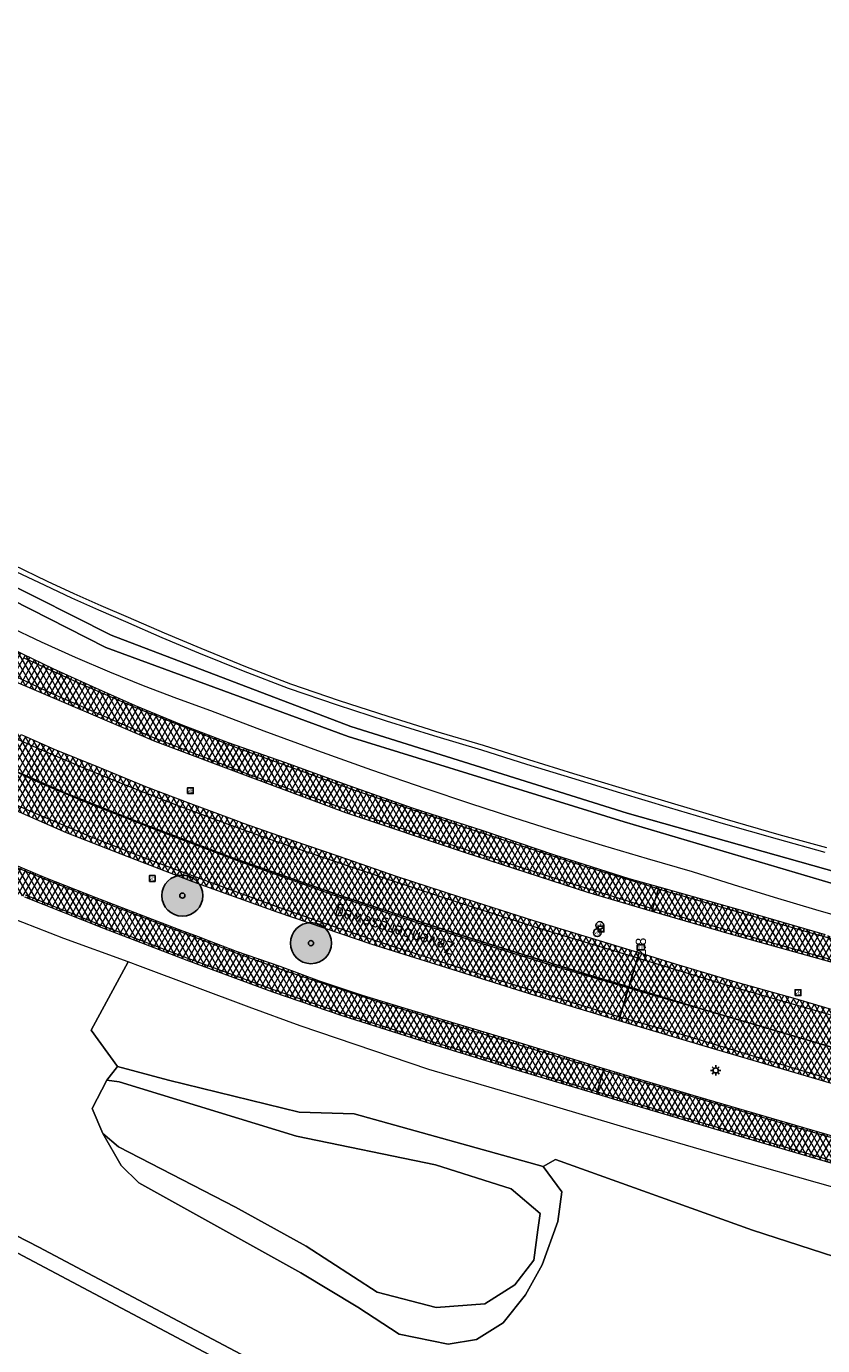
# Model space of a CAD drawing. Header units: metres. Extents: x 101608 to 104514, y 400798 to 405846.
# Tile 34 of 112: x 104082 to 104159, y 402611 to 402739. Entities that reach past the tile are written whole.
import ezdxf
from ezdxf.enums import TextEntityAlignment as Align

# ---------------------------------------------------------------- set-up
doc = ezdxf.new("R2010")
doc.units = ezdxf.units.M
for name, color, linetype, lineweight in [('B-WE-GR-BOOM-A', 63, 'Continuous', 25), ('B-WE-GR-BOOM-S', 90, 'Continuous', 25), ('B-WE-GR-GRAS-GV', 60, 'Continuous', 13), ('B-WE-GR-STRUIK-GV', 90, 'Continuous', 13), ('B-WE-IE-MEUBILAIR_WEGMEUBILAIR-S', 7, 'Continuous', 25), ('B-WE-IE-MEUBILAIR_WEGMEUBILAIR_PAAL-S', 7, 'Continuous', 25), ('B-WE-KL-ET_LS_OV_LICHTMAST-S', 190, 'Continuous', 25), ('B-WE-OG-TOPOGRAFIE-T18', 7, 'Continuous', 18), ('B-WE-OG-WATER_SLOOT-GV', 120, 'Continuous', 18), ('B-WE-VH-GESLOTENVERHARDING_ASFALT-A-500', 12, 'Continuous', 18), ('B-WE-VH-KANTVERHARDING-G', 60, 'Continuous', 18), ('B-WE-VH-VERHARDING_ASFALT-GV', 252, 'Continuous', 18), ('B-WE-VW-MARKERING_PICTOGRAM-G', 7, 'Continuous', 18)]:
    doc.layers.add(name, color=color, linetype=linetype, lineweight=lineweight)
doc.layers.add('Label_Puntobject', color=255, linetype='Continuous')
doc.styles.add('NLCS-ISO', font='NLCS-ISO.ttf')
doc.styles.add('NLCS-ISO-ANNOTATIVE-T25', font='NLCS-ISO.ttf', dxfattribs={"height": 2.5})
pattern_1 = [(60, (0, 0), (-0.4330127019, 0.25), []), (120, (0, 0), (-0.4330127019, -0.25), [])]

# ---------------------------------------------------------------- blocks, each defined once
blk = doc.blocks.new('SIE-WEG_VERKEERSBORD-SO')
at = {"color": 0, "linetype": 'ByBlock', "lineweight": -2}
blk.add_lwpolyline([(-1.125, -1.125), (1.125, -1.125), (1.125, 1.125), (-1.125, 1.125)], close=True, dxfattribs=at)
at = {"color": 0, "linetype": 'ByBlock', "lineweight": -2, "style": 'NLCS-ISO'}
blk.add_text('vb', height=1.5, dxfattribs=at).set_placement((0, 0), align=Align.MIDDLE_CENTER)
blk = doc.blocks.new('SIE-WEG_PAAL_VERKEERSBORD-SO')
at = {"color": 0, "linetype": 'ByBlock', "lineweight": -2}
blk.add_circle((0, 0), 1.5, dxfattribs=at)
at = {"color": 0, "linetype": 'ByBlock', "lineweight": -2, "style": 'NLCS-ISO'}
blk.add_text('vb', height=1.5, dxfattribs=at).set_placement((0, 0.13), align=Align.MIDDLE_CENTER)
blk = doc.blocks.new('SKL-ET_OV_LICHTMAST-SO')
at = {"color": 0, "linetype": 'ByBlock', "lineweight": -2}
for points in [[(-1.25, 0), (-2, 0)], [(-1.41, 1.41), (-0.88, 0.88)], [(0, 2), (0, 1.25)], [(0.88, 0.88), (1.41, 1.41)], [(2, 0), (1.25, 0)], [(-1.41, -1.41), (-0.88, -0.88)], [(0, -1.25), (0, -2)], [(0.88, -0.88), (1.41, -1.41)]]:
    blk.add_lwpolyline(points, dxfattribs=at)
blk.add_circle((0, 0), 1, dxfattribs=at)
blk = doc.blocks.new('SIE-WEG_PAAL_HECTOMETERPAAL-SO')
at = {"color": 0, "linetype": 'ByBlock', "lineweight": -2}
blk.add_lwpolyline([(-1.44375, -0.94375), (1.44375, -0.94375), (1.44375, 0.94375), (-1.44375, 0.94375)], close=True, dxfattribs=at)
at = {"color": 0, "linetype": 'ByBlock', "lineweight": -2, "style": 'NLCS-ISO'}
blk.add_text('hm', height=1.5, dxfattribs=at).set_placement((0, 0), align=Align.MIDDLE_CENTER)
at = {"style": 'NLCS-ISO'}
blk.add_attdef('WAARDE', (2.13125, -1.69375), '', height=1.5, dxfattribs=at)
blk = doc.blocks.new('SGR-BOOM_01-SO')
at = {"layer": 'B-WE-GR-BOOM-A'}
h = blk.add_hatch(color=256, dxfattribs=at)
h.dxf.hatch_style = 1
edge = h.paths.add_edge_path()
edge.add_arc((0, 0), 2, 0, 360)
at = {"color": 0, "linetype": 'ByBlock', "lineweight": -2}
for radius in [2, 0.25]:
    blk.add_circle((0, 0), radius, dxfattribs=at)

msp = doc.modelspace()

# ---------------------------------------------------------------- hatches: boundary and pattern name
at = {"layer": 'B-WE-VH-GESLOTENVERHARDING_ASFALT-A-500'}
h = msp.add_hatch(dxfattribs=at)
h.set_pattern_fill('AVH-ASFALT-SOD', color=256, scale=0.5, pattern_type=2)
h.set_pattern_definition(pattern_1)
h.paths.add_polyline_path([(104055.091, 402693.424), (104054.965, 402693.248), (104053.768, 402691.583), (104053.592, 402691.338), (104057.8, 402688.352), (104062.493, 402685.156), (104065.339, 402683.365), (104067.871, 402681.945), (104070.876, 402680.432), (104074.289, 402678.712), (104076.4, 402677.576), (104078.425, 402676.577), (104080.402, 402675.568), (104094.398, 402669.594), (104103.656, 402666.136), (104112.95, 402662.665), (104124.612, 402658.776), (104136.534, 402654.912), (104142.78, 402653.06), (104142.854, 402653.304), (104143.445, 402655.263), (104143.488, 402655.406), (104140.595, 402656.21), (104133.354, 402658.527), (104126.363, 402660.872), (104119.576, 402663.051), (104113.313, 402665.267), (104107.069, 402667.517), (104101.575, 402669.429), (104096.995, 402671.198), (104092.529, 402673.045), (104088.377, 402674.877), (104084.49, 402676.629), (104080.537, 402678.559), (104076.456, 402680.424), (104072.282, 402682.557), (104068.178, 402684.733), (104064.065, 402687.201), (104059.489, 402690.356)])
h = msp.add_hatch(dxfattribs=at)
h.set_pattern_fill('AVH-ASFALT-SOD', color=256, scale=0.5, pattern_type=2)
h.set_pattern_definition(pattern_1)
h.paths.add_polyline_path([(104102.555, 402661.779), (104097.914, 402663.518), (104093.526, 402665.177), (104088.986, 402667.03), (104084.645, 402668.797), (104081.404, 402670.228), (104076.577, 402672.48), (104072.446, 402674.489), (104068.952, 402676.275), (104066.012, 402677.923), (104062.976, 402679.71), (104059.791, 402681.71), (104056.825, 402683.688), (104053.615, 402685.959), (104051.051, 402687.804), (104050.717, 402687.339), (104049.033, 402684.997), (104051.065, 402683.537), (104054.149, 402681.397), (104058.122, 402678.766), (104063.039, 402675.747), (104068.54, 402672.646), (104073.719, 402669.984), (104079.663, 402667.199), (104085.973, 402664.447), (104093.646, 402661.401), (104101.969, 402658.266), (104112.688, 402654.504), (104124.704, 402650.574), (104136.286, 402646.974), (104140.555, 402645.686), (104141.405, 402648.505), (104141.553, 402648.994), (104141.103, 402649.132), (104131.296, 402652.126), (104124.11, 402654.427), (104117.923, 402656.447), (104112.352, 402658.367), (104107.854, 402659.913), (104103.037, 402661.598)])
h = msp.add_hatch(dxfattribs=at)
h.set_pattern_fill('AVH-ASFALT-SOD', color=256, scale=0.5, pattern_type=2)
h.set_pattern_definition(pattern_1)
h.paths.add_polyline_path([(104049.033, 402684.997), (104047.33, 402682.627), (104047.106, 402682.316), (104050.146, 402680.08), (104054.861, 402676.84), (104061.151, 402672.874), (104064.591, 402670.8), (104069.372, 402668.255), (104074.507, 402665.616), (104079.029, 402663.685), (104085.782, 402660.716), (104091.672, 402658.424), (104098.051, 402655.956), (104100.5, 402655.078), (104106.273, 402653.009), (104115.533, 402649.836), (104122.783, 402647.573), (104131.365, 402644.881), (104138.784, 402642.659), (104139.571, 402642.425), (104139.662, 402642.759), (104140.555, 402645.686), (104136.286, 402646.974), (104124.704, 402650.574), (104112.688, 402654.504), (104101.969, 402658.266), (104093.646, 402661.401), (104085.973, 402664.447), (104079.663, 402667.199), (104073.719, 402669.984), (104068.54, 402672.646), (104063.039, 402675.747), (104058.122, 402678.766), (104054.149, 402681.397), (104051.065, 402683.537)])
h = msp.add_hatch(dxfattribs=at)
h.set_pattern_fill('AVH-ASFALT-SOD', color=256, scale=0.5, pattern_type=2)
h.set_pattern_definition(pattern_1)
h.paths.add_polyline_path([(104099.315, 402650.322), (104098.752, 402650.54), (104097.128, 402651.131), (104088.693, 402654.36), (104083.652, 402656.347), (104077.414, 402658.96), (104073.116, 402660.949), (104067.619, 402663.691), (104062.446, 402666.467), (104057.091, 402669.651), (104052.943, 402672.216), (104049.209, 402674.765), (104044.634, 402677.902), (104044.178, 402678.242), (104044.112, 402678.15), (104042.833, 402676.371), (104042.741, 402676.243), (104043.968, 402675.332), (104049.624, 402671.385), (104056.218, 402667.162), (104061.185, 402664.341), (104067.031, 402661.198), (104074.012, 402657.723), (104081.72, 402654.461), (104089.387, 402651.399), (104097.509, 402648.299), (104105.867, 402645.217), (104112.604, 402642.925), (104121.329, 402640.157), (104129.484, 402637.664), (104137.416, 402635.287), (104137.476, 402635.485), (104138.096, 402637.543), (104138.152, 402637.727), (104137.3, 402637.984), (104128.749, 402640.602), (104119.087, 402643.51), (104114.628, 402644.846), (104110.437, 402646.258), (104106.589, 402647.668), (104102.363, 402649.147)])
h = msp.add_hatch(dxfattribs=at)
h.set_pattern_fill('AVH-ASFALT-SOD', color=256, scale=0.5, pattern_type=2)
h.set_pattern_definition(pattern_1)
h.paths.add_polyline_path([(104143.488, 402655.406), (104143.445, 402655.263), (104142.854, 402653.304), (104142.78, 402653.06), (104150.506, 402650.838), (104161.834, 402647.663), (104173.224, 402644.496), (104195.031, 402638.533), (104207.504, 402635.333), (104217.177, 402632.955), (104225.677, 402630.85), (104233.322, 402629.083), (104238.622, 402627.843), (104238.672, 402628.058), (104239.166, 402630.176), (104239.192, 402630.289), (104231.783, 402631.997), (104224.193, 402633.821), (104215.949, 402635.89), (104207.004, 402638.115), (104198.748, 402640.215), (104192.184, 402641.852), (104188.374, 402642.907), (104184.53, 402643.972), (104176.728, 402645.982), (104168.019, 402648.373), (104159.71, 402650.767), (104151.883, 402653.026), (104146.728, 402654.506)])
h = msp.add_hatch(dxfattribs=at)
h.set_pattern_fill('AVH-ASFALT-SOD', color=256, scale=0.5, pattern_type=2)
h.set_pattern_definition(pattern_1)
h.paths.add_polyline_path([(104141.553, 402648.994), (104141.405, 402648.505), (104140.555, 402645.686), (104147.906, 402643.467), (104161.527, 402639.46), (104192.903, 402631.023), (104204.995, 402627.927), (104211.699, 402626.193), (104229.271, 402621.71), (104229.385, 402622.085), (104229.686, 402622.493), (104230.194, 402622.76), (104230.639, 402622.882), (104231.1, 402622.856), (104237.132, 402621.451), (104237.861, 402624.579), (104237.915, 402624.809), (104230.75, 402626.457), (104225.747, 402627.61), (104219.514, 402629.017), (104213.644, 402630.394), (104209.351, 402631.422), (104202.615, 402633.028), (104196.523, 402634.39), (104191.36, 402635.604), (104186.258, 402636.783), (104182.159, 402637.706), (104177.551, 402638.869), (104170.731, 402640.71), (104169.503, 402641.042), (104162.687, 402642.789), (104156.777, 402644.522), (104150.97, 402646.166), (104145.075, 402647.915)])
h = msp.add_hatch(dxfattribs=at)
h.set_pattern_fill('AVH-ASFALT-SOD', color=256, scale=0.5, pattern_type=2)
h.set_pattern_definition(pattern_1)
h.paths.add_polyline_path([(104140.555, 402645.686), (104139.662, 402642.759), (104139.571, 402642.425), (104148.528, 402639.764), (104160.799, 402636.166), (104169.302, 402633.754), (104172.335, 402632.894), (104183.32, 402629.705), (104191.994, 402627.216), (104198.153, 402625.391), (104204.071, 402623.696), (104210.728, 402621.772), (104218.326, 402619.593), (104225.645, 402617.539), (104235.644, 402615.065), (104235.694, 402615.279), (104236.422, 402618.404), (104230.476, 402619.828), (104229.941, 402620.049), (104229.488, 402620.51), (104229.236, 402621.048), (104229.236, 402621.594), (104229.271, 402621.71), (104211.699, 402626.193), (104204.995, 402627.927), (104192.903, 402631.023), (104161.527, 402639.46), (104147.906, 402643.467)])
h = msp.add_hatch(dxfattribs=at)
h.set_pattern_fill('AVH-ASFALT-SOD', color=256, scale=0.5, pattern_type=2)
h.set_pattern_definition(pattern_1)
h.paths.add_polyline_path([(104138.152, 402637.727), (104138.096, 402637.543), (104137.476, 402635.485), (104137.416, 402635.287), (104139.334, 402634.711), (104149.653, 402631.671), (104160.996, 402628.343), (104171.829, 402625.268), (104182.991, 402622.216), (104193.452, 402619.448), (104204.03, 402616.64), (104214.957, 402613.901), (104223.77, 402611.645), (104230.052, 402610.118), (104231.559, 402609.686), (104236.075, 402608.392), (104236.082, 402608.491), (104236.296, 402611.553), (104236.32, 402611.893), (104235.749, 402611.649), (104235.256, 402611.589), (104234.425, 402611.691), (104224.458, 402614.204), (104214.005, 402616.748), (104203.768, 402619.311), (104193.832, 402621.95), (104181.773, 402625.185), (104169.669, 402628.48), (104157.571, 402631.992), (104146.798, 402635.122)])

# ---------------------------------------------------------------- linework, layer by layer
at = {"layer": 'B-WE-GR-GRAS-GV', "flags": 128}
for points in [[(103920.404, 402737.85), (103923.712, 402733.65), (103933.48, 402719.838), (103936.804, 402715.39), (103938.903, 402712.803), (103942.005, 402709.81), (103963.713, 402691.666), (103983.706, 402677.455), (104009.295, 402660.425), (104027.074, 402649.435), (104041.147, 402641.944), (104058.989, 402632.762), (104083.098, 402620.368), (104087.334, 402618.125), (104108.845, 402606.734), (104119.278, 402601.369), (104128.263, 402596.749), (104138.422, 402591.865), (104141.565, 402590.061), (104148.879, 402585.24), (104154.549, 402582.752), (104157.665, 402580.733), (104160.46, 402578)], [(104080.579, 402686.8), (104083.922, 402685.189), (104086.527, 402683.981), (104089.148, 402682.808), (104091.788, 402681.667), (104095.322, 402680.131), (104098.87, 402678.639), (104103.224, 402676.878), (104107.597, 402675.184), (104112.33, 402673.574), (104117.09, 402672.026), (104121.723, 402670.587), (104126.381, 402669.208), (104130.766, 402667.826), (104135.153, 402666.467), (104139.902, 402665.02), (104144.658, 402663.596), (104149.898, 402662.043), (104155.149, 402660.536), (104159.794, 402659.244)], [(104167.419, 402617.209), (104152.604, 402622.024), (104133.419, 402628.913), (104132.216, 402628.209), (104134.039, 402625.743), (104133.629, 402622.873), (104132.109, 402618.642), (104130.487, 402615.726), (104128.319, 402613.009), (104125.73, 402611.385), (104122.964, 402610.924), (104118.203, 402611.889), (104114.16, 402614.542), (104108.604, 402617.875), (104092.827, 402626.616), (104091.123, 402628.32), (104089.345, 402631.431), (104088.308, 402633.875), (104089.716, 402636.616), (104090.753, 402637.95), (104088.197, 402641.468), (104091.789, 402648.132), (104085.524, 402650.394), (104078.851, 402653.006)]]:
    msp.add_lwpolyline(points, dxfattribs=at)
for points in [[(104130.487, 402615.726), (104132.109, 402618.642), (104133.629, 402622.873), (104134.039, 402625.743), (104132.216, 402628.209), (104113.79, 402633.357), (104108.456, 402633.505), (104095.716, 402636.616), (104090.753, 402637.95), (104089.716, 402636.616), (104090.912, 402636.472), (104108.179, 402631.155), (104121.72, 402628.383), (104129.105, 402626.04), (104131.907, 402623.644), (104131.683, 402622.055), (104131.298, 402619.103), (104129.435, 402616.718), (104126.516, 402614.842), (104121.798, 402614.485), (104116.055, 402616.004), (104109.139, 402620.45), (104102.267, 402624.265), (104090.856, 402630.118), (104089.345, 402631.431), (104091.123, 402628.32), (104092.827, 402626.616), (104108.604, 402617.875), (104114.16, 402614.542), (104118.203, 402611.889), (104122.964, 402610.924), (104125.73, 402611.385), (104128.319, 402613.009)], [(104129.105, 402626.04), (104121.72, 402628.383), (104108.179, 402631.155), (104090.912, 402636.472), (104089.716, 402636.616), (104088.308, 402633.875), (104089.345, 402631.431), (104090.856, 402630.118), (104102.267, 402624.265), (104109.139, 402620.45), (104116.055, 402616.004), (104121.798, 402614.485), (104126.516, 402614.842), (104129.435, 402616.718), (104131.298, 402619.103), (104131.683, 402622.055), (104131.907, 402623.644)]]:
    msp.add_lwpolyline(points, close=True, dxfattribs=at)
at = {"layer": 'B-WE-GR-STRUIK-GV', "flags": 128}
msp.add_lwpolyline([(104160.866, 402626.077), (104149.406, 402629.314), (104140.926, 402631.789), (104130.16, 402634.993), (104121.069, 402637.672), (104108.535, 402641.905), (104103.584, 402643.734), (104093.011, 402647.691), (104091.789, 402648.132), (104088.197, 402641.468), (104090.753, 402637.95), (104095.716, 402636.616), (104108.456, 402633.505), (104113.79, 402633.357), (104132.216, 402628.209), (104133.419, 402628.913), (104152.604, 402622.024), (104167.419, 402617.209)], dxfattribs=at)
at = {"layer": 'B-WE-OG-WATER_SLOOT-GV', "flags": 128}
for points in [[(104006.726, 402743.323), (104026.889, 402724.49), (104046.874, 402707.086), (104068.25, 402690.951), (104090.158, 402679.925), (104113.496, 402671.025), (104140.379, 402662.6), (104166.869, 402655.148)], [(104166.869, 402655.148), (104140.379, 402662.6), (104113.496, 402671.025), (104090.158, 402679.925), (104068.25, 402690.951), (104046.874, 402707.086), (104026.889, 402724.49), (104006.726, 402743.323)], [(104166.39, 402653.969), (104140.091, 402661.742), (104113.22, 402670.067), (104089.626, 402678.707), (104067.513, 402689.927), (104045.973, 402705.98), (104026.03, 402723.589), (104005.882, 402742.304)], [(104005.882, 402742.304), (104026.03, 402723.589), (104045.973, 402705.98), (104067.513, 402689.927), (104089.626, 402678.707), (104113.22, 402670.067), (104140.091, 402661.742), (104166.39, 402653.969)], [(104160.46, 402578), (104157.665, 402580.733), (104154.549, 402582.752), (104148.879, 402585.24), (104141.565, 402590.061), (104138.422, 402591.865), (104128.263, 402596.749), (104119.278, 402601.369), (104108.845, 402606.734), (104087.334, 402618.125), (104083.098, 402620.368), (104058.989, 402632.762), (104041.147, 402641.944), (104027.074, 402649.435), (104009.295, 402660.425), (103983.706, 402677.455), (103963.713, 402691.666), (103942.005, 402709.81), (103938.903, 402712.803), (103936.804, 402715.39), (103933.48, 402719.838), (103923.712, 402733.65), (103920.404, 402737.85)], [(103921.665, 402729.532), (103929.228, 402721.359), (103933.907, 402716.445), (103940.419, 402710.068), (103951.245, 402700.525), (103967.012, 402688.079), (103977.632, 402680.339), (104000.075, 402664.756), (104014.79, 402655.346), (104026.152, 402648.56), (104037.21, 402642.852), (104052.675, 402634.854), (104080.52, 402620.08), (104102.912, 402608.22), (104123.732, 402597.544), (104132.415, 402592.951), (104137.24, 402590.21), (104146.879, 402584.555), (104149.294, 402583.463), (104152.694, 402581.521), (104156.221, 402579.725), (104158.801, 402577.73), (104162.494, 402574.626)], [(104162.494, 402574.626), (104158.801, 402577.73), (104156.221, 402579.725), (104152.694, 402581.521), (104149.294, 402583.463), (104146.879, 402584.555), (104137.24, 402590.21), (104132.415, 402592.951), (104123.732, 402597.544), (104102.912, 402608.22), (104080.52, 402620.08), (104052.675, 402634.854), (104037.21, 402642.852), (104026.152, 402648.56), (104014.79, 402655.346), (104000.075, 402664.756), (103977.632, 402680.339), (103967.012, 402688.079), (103951.245, 402700.525), (103940.419, 402710.068), (103933.907, 402716.445), (103929.228, 402721.359), (103921.665, 402729.532)], [(104159.662, 402658.762), (104155.013, 402660.055), (104149.758, 402661.563), (104144.515, 402663.117), (104139.757, 402664.541), (104135.006, 402665.989), (104130.617, 402667.349), (104126.235, 402668.73), (104121.578, 402670.109), (104116.939, 402671.549), (104112.172, 402673.099), (104107.426, 402674.714), (104103.04, 402676.413), (104098.679, 402678.177), (104095.125, 402679.671), (104091.589, 402681.208), (104088.947, 402682.35), (104086.32, 402683.526), (104083.708, 402684.737), (104080.358, 402686.352)], [(104080.062, 402680.816), (104083.345, 402679.26), (104086.658, 402677.769), (104089.999, 402676.344), (104093.248, 402675.032), (104096.522, 402673.781), (104099.819, 402672.593), (104105.013, 402670.618), (104110.228, 402668.698), (104115.49, 402666.825), (104120.771, 402665.008), (104125.035, 402663.577), (104129.311, 402662.182), (104133.598, 402660.823), (104137.958, 402659.482), (104142.329, 402658.178), (104146.711, 402656.911), (104150.699, 402655.646), (104154.699, 402654.419), (104158.71, 402653.23), (104163.021, 402651.998)]]:
    msp.add_lwpolyline(points, dxfattribs=at)
at = {"layer": 'B-WE-VH-KANTVERHARDING-G', "flags": 128}
for points in [[(104080.402, 402675.568), (104094.398, 402669.594), (104103.656, 402666.136), (104112.95, 402662.665), (104124.612, 402658.776), (104136.534, 402654.912), (104142.78, 402653.06), (104142.854, 402653.304), (104143.445, 402655.263), (104143.488, 402655.406), (104140.595, 402656.21), (104133.354, 402658.527), (104126.363, 402660.872), (104119.576, 402663.051), (104113.313, 402665.267), (104107.069, 402667.517), (104101.575, 402669.429), (104096.995, 402671.198), (104092.529, 402673.045), (104088.377, 402674.877), (104084.49, 402676.629), (104080.537, 402678.559)], [(104079.663, 402667.199), (104085.973, 402664.447), (104093.646, 402661.401), (104101.969, 402658.266), (104112.688, 402654.504), (104124.704, 402650.574), (104136.286, 402646.974), (104140.555, 402645.686), (104141.405, 402648.505), (104141.553, 402648.994), (104141.103, 402649.132), (104131.296, 402652.126), (104124.11, 402654.427), (104117.923, 402656.447), (104112.352, 402658.367), (104107.854, 402659.913), (104103.037, 402661.598), (104102.555, 402661.779), (104097.914, 402663.518), (104093.526, 402665.177), (104088.986, 402667.03), (104084.645, 402668.797), (104081.404, 402670.228)], [(104079.029, 402663.685), (104085.782, 402660.716), (104091.672, 402658.424), (104098.051, 402655.956), (104100.5, 402655.078), (104106.273, 402653.009), (104115.533, 402649.836), (104122.783, 402647.573), (104131.365, 402644.881), (104138.784, 402642.659), (104139.571, 402642.425), (104139.662, 402642.759), (104140.555, 402645.686), (104136.286, 402646.974), (104124.704, 402650.574), (104112.688, 402654.504), (104101.969, 402658.266), (104093.646, 402661.401), (104085.973, 402664.447), (104079.663, 402667.199)], [(104081.72, 402654.461), (104089.387, 402651.399), (104097.509, 402648.299), (104105.867, 402645.217), (104112.604, 402642.925), (104121.329, 402640.157), (104129.484, 402637.664), (104137.416, 402635.287), (104137.476, 402635.485), (104138.096, 402637.543), (104138.152, 402637.727), (104137.3, 402637.984), (104128.749, 402640.602), (104119.087, 402643.51), (104114.628, 402644.846), (104110.437, 402646.258), (104106.589, 402647.668), (104102.363, 402649.147), (104099.315, 402650.322), (104098.752, 402650.54), (104097.128, 402651.131), (104088.693, 402654.36), (104083.652, 402656.347), (104077.414, 402658.96)], [(104159.71, 402650.767), (104151.883, 402653.026), (104146.728, 402654.506), (104143.488, 402655.406), (104143.445, 402655.263), (104142.854, 402653.304), (104142.78, 402653.06), (104150.506, 402650.838), (104161.834, 402647.663)], [(104162.687, 402642.789), (104156.777, 402644.522), (104150.97, 402646.166), (104145.075, 402647.915), (104141.553, 402648.994), (104141.405, 402648.505), (104140.555, 402645.686), (104147.906, 402643.467), (104161.527, 402639.46)], [(104161.527, 402639.46), (104147.906, 402643.467), (104140.555, 402645.686), (104139.662, 402642.759), (104139.571, 402642.425), (104148.528, 402639.764), (104160.799, 402636.166)], [(104169.669, 402628.48), (104157.571, 402631.992), (104146.798, 402635.122), (104138.152, 402637.727), (104138.096, 402637.543), (104137.476, 402635.485), (104137.416, 402635.287), (104139.334, 402634.711), (104149.653, 402631.671), (104160.996, 402628.343)]]:
    msp.add_lwpolyline(points, dxfattribs=at)
at = {"layer": 'B-WE-VH-VERHARDING_ASFALT-GV', "flags": 128}
for points in [[(104080.402, 402675.568), (104094.398, 402669.594), (104103.656, 402666.136), (104112.95, 402662.665), (104124.612, 402658.776), (104136.534, 402654.912), (104142.78, 402653.06), (104142.854, 402653.304), (104143.445, 402655.263), (104143.488, 402655.406), (104140.595, 402656.21), (104133.354, 402658.527), (104126.363, 402660.872), (104119.576, 402663.051), (104113.313, 402665.267), (104107.069, 402667.517), (104101.575, 402669.429), (104096.995, 402671.198), (104092.529, 402673.045), (104088.377, 402674.877), (104084.49, 402676.629), (104080.537, 402678.559)], [(104079.663, 402667.199), (104085.973, 402664.447), (104093.646, 402661.401), (104101.969, 402658.266), (104112.688, 402654.504), (104124.704, 402650.574), (104136.286, 402646.974), (104140.555, 402645.686), (104141.405, 402648.505), (104141.553, 402648.994), (104141.103, 402649.132), (104131.296, 402652.126), (104124.11, 402654.427), (104117.923, 402656.447), (104112.352, 402658.367), (104107.854, 402659.913), (104103.037, 402661.598), (104102.555, 402661.779), (104097.914, 402663.518), (104093.526, 402665.177), (104088.986, 402667.03), (104084.645, 402668.797), (104081.404, 402670.228)], [(104079.029, 402663.685), (104085.782, 402660.716), (104091.672, 402658.424), (104098.051, 402655.956), (104100.5, 402655.078), (104106.273, 402653.009), (104115.533, 402649.836), (104122.783, 402647.573), (104131.365, 402644.881), (104138.784, 402642.659), (104139.571, 402642.425), (104139.662, 402642.759), (104140.555, 402645.686), (104136.286, 402646.974), (104124.704, 402650.574), (104112.688, 402654.504), (104101.969, 402658.266), (104093.646, 402661.401), (104085.973, 402664.447), (104079.663, 402667.199)], [(104081.72, 402654.461), (104089.387, 402651.399), (104097.509, 402648.299), (104105.867, 402645.217), (104112.604, 402642.925), (104121.329, 402640.157), (104129.484, 402637.664), (104137.416, 402635.287), (104137.476, 402635.485), (104138.096, 402637.543), (104138.152, 402637.727), (104137.3, 402637.984), (104128.749, 402640.602), (104119.087, 402643.51), (104114.628, 402644.846), (104110.437, 402646.258), (104106.589, 402647.668), (104102.363, 402649.147), (104099.315, 402650.322), (104098.752, 402650.54), (104097.128, 402651.131), (104088.693, 402654.36), (104083.652, 402656.347), (104077.414, 402658.96)], [(104159.71, 402650.767), (104151.883, 402653.026), (104146.728, 402654.506), (104143.488, 402655.406), (104143.445, 402655.263), (104142.854, 402653.304), (104142.78, 402653.06), (104150.506, 402650.838), (104161.834, 402647.663)], [(104162.687, 402642.789), (104156.777, 402644.522), (104150.97, 402646.166), (104145.075, 402647.915), (104141.553, 402648.994), (104141.405, 402648.505), (104140.555, 402645.686), (104147.906, 402643.467), (104161.527, 402639.46)], [(104161.527, 402639.46), (104147.906, 402643.467), (104140.555, 402645.686), (104139.662, 402642.759), (104139.571, 402642.425), (104148.528, 402639.764), (104160.799, 402636.166)], [(104169.669, 402628.48), (104157.571, 402631.992), (104146.798, 402635.122), (104138.152, 402637.727), (104138.096, 402637.543), (104137.476, 402635.485), (104137.416, 402635.287), (104139.334, 402634.711), (104149.653, 402631.671), (104160.996, 402628.343)]]:
    msp.add_lwpolyline(points, dxfattribs=at)
at = {"layer": 'B-WE-VW-MARKERING_PICTOGRAM-G', "flags": 128}
for points in [[(104141.405, 402648.505), (104141.318, 402648.531), (104131.955, 402651.357), (104124.131, 402653.841), (104117.404, 402656.033), (104111.333, 402658.079), (104105.348, 402660.144), (104101.484, 402661.54), (104096.508, 402663.379), (104091.716, 402665.246), (104087.65, 402666.906), (104083.167, 402668.819), (104079.95, 402670.259), (104076.426, 402671.894), (104073.339, 402673.433), (104071.016, 402674.624), (104068.551, 402675.98), (104066.152, 402677.296), (104063.195, 402679.048), (104056.269, 402683.5), (104052.234, 402686.229), (104050.717, 402687.339)], [(104139.662, 402642.759), (104134.786, 402644.234), (104127.401, 402646.492), (104122.043, 402648.183), (104117.662, 402649.601), (104112.349, 402651.377), (104106.553, 402653.38), (104100.164, 402655.716), (104093.681, 402658.116), (104088.381, 402660.192), (104082.777, 402662.552), (104078.518, 402664.424), (104073.721, 402666.634), (104068.32, 402669.39), (104065.362, 402671.067), (104062.771, 402672.458), (104058.19, 402675.225), (104054.527, 402677.671), (104051.989, 402679.334), (104048.967, 402681.452), (104047.33, 402682.627)], [(104081.633, 402677.711), (104086.902, 402675.317), (104092.907, 402672.725), (104102.167, 402669.058), (104113.932, 402664.809), (104124.735, 402661.161), (104135.627, 402657.627), (104139.455, 402656.465), (104142.433, 402655.567), (104143.97, 402655.089), (104146.128, 402654.451), (104157.813, 402651.089), (104169.797, 402647.734)], [(104161.885, 402647.877), (104150.348, 402651.153), (104142.854, 402653.304), (104142.224, 402653.485), (104135.323, 402655.64), (104126.498, 402658.445), (104117.935, 402661.275), (104112.498, 402663.154), (104103.612, 402666.345), (104094.192, 402669.96), (104084.495, 402674.184), (104079.936, 402676.323)], [(104079.663, 402667.199), (104083.43, 402665.464)], [(104083.43, 402665.464), (104087.956, 402663.557), (104095.637, 402660.543)], [(104095.637, 402660.543), (104102.763, 402657.875)], [(104166.851, 402629.137), (104157.507, 402631.821), (104146.741, 402634.981), (104138.096, 402637.543), (104136.748, 402637.942), (104127.098, 402640.877), (104116.145, 402644.248), (104107.238, 402647.185), (104102.329, 402648.99), (104097.062, 402650.978), (104088.596, 402654.225), (104083.58, 402656.212), (104077.346, 402658.785)], [(104102.763, 402657.875), (104111.971, 402654.591)], [(104081.778, 402654.657), (104089.427, 402651.606), (104097.517, 402648.516), (104105.91, 402645.444), (104113.417, 402642.893), (104121.165, 402640.431), (104129.481, 402637.907), (104137.182, 402635.573), (104137.476, 402635.485), (104145.145, 402633.198), (104154.718, 402630.419), (104164.772, 402627.501)], [(104111.971, 402654.591), (104123.262, 402650.856)], [(104123.262, 402650.856), (104132.932, 402647.852)], [(104132.932, 402647.852), (104141.309, 402645.388)], [(104237.861, 402624.579), (104235.077, 402625.202), (104227.622, 402626.964), (104221.312, 402628.388), (104216.097, 402629.576), (104210.521, 402630.832), (104203.434, 402632.449), (104196.292, 402634.029), (104189.307, 402635.633), (104183.885, 402636.873), (104178.741, 402638.109), (104172.75, 402639.587), (104166.765, 402641.166), (104160.708, 402642.822), (104150.706, 402645.683), (104141.405, 402648.505)], [(104141.309, 402645.388), (104147.906, 402643.467)], [(104235.694, 402615.279), (104233.242, 402615.867), (104229.625, 402616.747), (104223.866, 402618.273), (104218.53, 402619.78), (104213.695, 402621.172), (104208.508, 402622.669), (104204.32, 402623.888), (104199.355, 402625.343), (104193.701, 402626.952), (104189.088, 402628.286), (104185.009, 402629.471), (104180.27, 402630.867), (104176.948, 402631.813), (104169.827, 402633.901), (104161.781, 402636.238), (104153.22, 402638.785), (104145.895, 402640.992), (104139.662, 402642.759)], [(104147.906, 402643.467), (104161.527, 402639.46)]]:
    msp.add_lwpolyline(points, dxfattribs=at)

# ---------------------------------------------------------------- block references
at = {"layer": 'B-WE-GR-BOOM-S'}
for p in [(104097.079, 402654.577), (104109.601, 402649.949)]:
    msp.add_blockref('SGR-BOOM_01-SO', p, dxfattribs=at)
at = {"layer": 'B-WE-IE-MEUBILAIR_WEGMEUBILAIR-S', "xscale": 0.25, "yscale": 0.25, "zscale": 0.25}
for name, p in [('SIE-WEG_VERKEERSBORD-SO', (104097.866, 402664.785)), ('SIE-WEG_VERKEERSBORD-SO', (104094.149, 402656.244)), ('SIE-WEG_PAAL_VERKEERSBORD-SO', (104137.47, 402650.971)), ('SIE-WEG_PAAL_VERKEERSBORD-SO', (104137.723, 402651.677)), ('SIE-WEG_VERKEERSBORD-SO', (104137.833, 402651.326)), ('SIE-WEG_VERKEERSBORD-SO', (104157.023, 402645.134))]:
    msp.add_blockref(name, p, dxfattribs=at)
at = {"layer": 'B-WE-IE-MEUBILAIR_WEGMEUBILAIR_PAAL-S', "xscale": 0.25, "yscale": 0.25, "zscale": 0.25}
msp.add_blockref('SIE-WEG_PAAL_HECTOMETERPAAL-SO', (104141.72, 402649.547), dxfattribs=at)
at = {"layer": 'B-WE-KL-ET_LS_OV_LICHTMAST-S', "xscale": 0.25, "yscale": 0.25, "zscale": 0.25}
msp.add_blockref('SKL-ET_OV_LICHTMAST-SO', (104149.004, 402637.571), dxfattribs=at)

# ---------------------------------------------------------------- texts
at = {"layer": 'B-WE-OG-TOPOGRAFIE-T18', "style": 'NLCS-ISO-ANNOTATIVE-T25'}
msp.add_text('Zevenbergseweg', height=1.25, rotation=162.9, dxfattribs=at).set_placement((104117.755, 402651.337), align=Align.MIDDLE)
at = {"layer": 'Label_Puntobject', "lineweight": 25}
msp.add_text('2.8', height=1, rotation=90, dxfattribs=at).set_placement((104141.72, 402649.547, 1.468), align=Align.MIDDLE)

doc.saveas('drawing.dxf')
